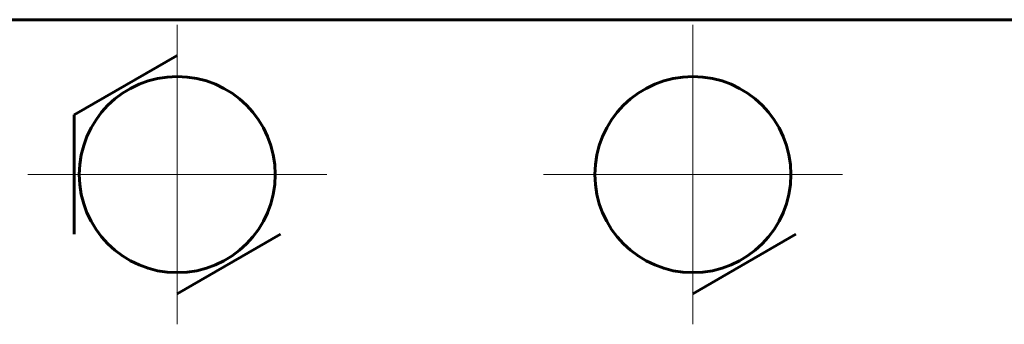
# Model space of a CAD drawing. Header units: millimetres. Extents: x -104 to 267, y -66 to 65.
# Tile 4 of 16: x -16 to 22, y 22 to 34. Entities that reach past the tile are written whole.
import ezdxf

# ---------------------------------------------------------------- set-up
doc = ezdxf.new("R2010")
doc.units = ezdxf.units.MM
doc.linetypes.add('K5LT_AXLED', pattern=[12, 7.5, -1.5, 1.5, -1.5])
doc.linetypes.add('K5LT_BASIC', pattern=[0])
doc.layers.add('Системный слой (1)', color=7, linetype='Continuous', true_color=0x6c6c6c)

# ---------------------------------------------------------------- blocks, each defined once
blk = doc.blocks.new('U27')
at = {"layer": 'Системный слой (1)', "color": 30, "linetype": 'K5LT_AXLED', "lineweight": 18, "true_color": 0xff8000}
for q in [(-10, 33.95), (-15.8, 28.15), (-4.2, 28.15), (-10, 22.35)]:
    blk.add_line((-10, 28.15), q, dxfattribs=at)
blk = doc.blocks.new('U30')
at = {"layer": 'Системный слой (1)', "color": 30, "linetype": 'K5LT_AXLED', "lineweight": 18, "true_color": 0xff8000}
for q in [(10, 33.95), (4.2, 28.15), (15.8, 28.15), (10, 22.35)]:
    blk.add_line((10, 28.15), q, dxfattribs=at)

msp = doc.modelspace()

# ---------------------------------------------------------------- linework, layer by layer
at = {"layer": 'Системный слой (1)', "color": 150, "linetype": 'K5LT_BASIC', "lineweight": 60, "true_color": 0x0080ff}
for p, q in [((86.9, 34.15), (-86.9, 34.15)), ((-14, 30.459), (-10, 32.769)), ((-14, 25.841), (-14, 30.459)), ((-6, 25.841), (-10, 23.531)), ((14, 25.841), (10, 23.531))]:
    msp.add_line(p, q, dxfattribs=at)
for centre in [(-10, 28.15), (10, 28.15)]:
    msp.add_circle(centre, 3.8, dxfattribs=at)

# ---------------------------------------------------------------- block references
at = {"layer": 'Системный слой (1)'}
for name in ['U27', 'U30']:
    msp.add_blockref(name, (0, 0), dxfattribs=at)

doc.saveas('drawing.dxf')
